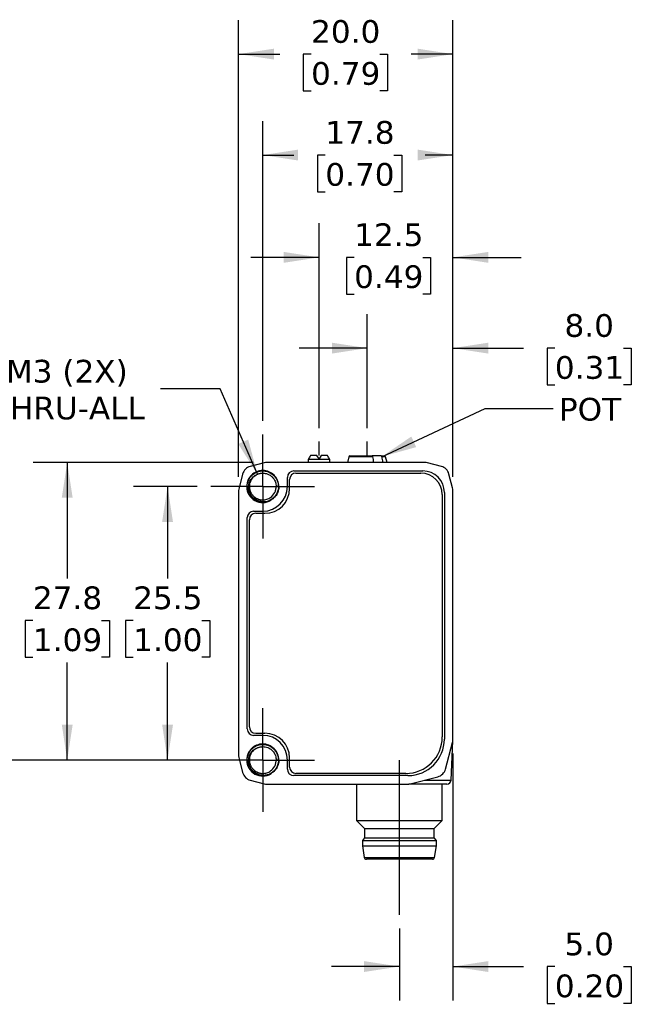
# Model space of a CAD drawing. Header units: millimetres. Extents: x 7 to 546, y 7 to 419.
# Tile 3 of 6: x 141 to 198, y 73 to 165. Entities that reach past the tile are written whole.
import ezdxf

# ---------------------------------------------------------------- set-up
doc = ezdxf.new("R2010")
doc.units = ezdxf.units.MM
doc.linetypes.add('SLD-Center', pattern=[19.05, 15.24, -1.27, 1.27, -1.27])
doc.linetypes.add('SLD-Solid', pattern=[0])
doc.layers.add('CENTER', color=40, linetype='SLD-Center')
doc.layers.add('DIMENSIONS', color=140, linetype='SLD-Solid', lineweight=25)
doc.layers.add('TEXT', color=140, linetype='SLD-Solid', lineweight=25)
doc.styles.add('SLDTEXTSTYLE1', font='VERDANA.TTF')
doc.styles.get("Standard").update_dxf_attribs({"font": 'VERDANA.TTF'})
doc.dimstyles.new('SLDDIMSTYLE0', dxfattribs={"dimtxt": 2.158008, "dimasz": 3.302, "dimexe": 0, "dimexo": 0.0625, "dimgap": 0.539502, "dimtad": 0, "dimtih": 1, "dimtoh": 1, "dimrnd": 1e-09, "dimzin": 4, "dimdsep": 46, "dimtxsty": 'SLDTEXTSTYLE1', "dimsah": 1, "dimcen": 0.09, "dimadec": 0, "dimazin": 1, "dimtfac": 1, "dimtmove": 0, "dimatfit": 0, "dimfxl": 0, "dimfrac": 2, "dimtolj": 1, "dimtzin": 12, "dimarcsym": 0})
doc.dimstyles.new('SLDDIMSTYLE1', dxfattribs={"dimtxt": 2.158008, "dimasz": 3.302, "dimexe": 0, "dimexo": 0.0625, "dimgap": 0.539502, "dimtad": 0, "dimtih": 1, "dimtoh": 1, "dimrnd": 1e-09, "dimzin": 12, "dimdsep": 46, "dimtxsty": 'SLDTEXTSTYLE1', "dimsah": 1, "dimcen": 0.09, "dimadec": 0, "dimazin": 3, "dimtfac": 1, "dimtmove": 0, "dimatfit": 0, "dimfxl": 0, "dimfrac": 2, "dimtolj": 1, "dimtzin": 12, "dimarcsym": 0})
doc.dimstyles.new('SLDDIMSTYLE2', dxfattribs={"dimtxt": 2.158008, "dimasz": 3.302, "dimexe": 0, "dimexo": 0.0625, "dimgap": 0.539502, "dimtad": 0, "dimtih": 1, "dimtoh": 1, "dimrnd": 1e-09, "dimzin": 12, "dimdsep": 46, "dimtxsty": 'SLDTEXTSTYLE1', "dimsah": 1, "dimcen": 0.09, "dimadec": 0, "dimazin": 3, "dimtfac": 1, "dimtofl": 0, "dimtmove": 0, "dimatfit": 3, "dimfxl": 0, "dimfrac": 2, "dimtolj": 1, "dimtzin": 12, "dimarcsym": 0})
doc.dimstyles.new('SLDDIMSTYLE3', dxfattribs={"dimtxt": 2.158008, "dimasz": 3.302, "dimexe": 0, "dimexo": 0.0625, "dimgap": 0.539502, "dimtad": 0, "dimtih": 1, "dimtoh": 1, "dimrnd": 1e-09, "dimzin": 4, "dimdsep": 46, "dimtxsty": 'SLDTEXTSTYLE1', "dimsah": 1, "dimcen": 0.09, "dimadec": 0, "dimazin": 1, "dimtfac": 1, "dimtofl": 0, "dimtmove": 0, "dimatfit": 3, "dimfxl": 0, "dimfrac": 2, "dimtolj": 1, "dimtzin": 12, "dimarcsym": 0})
doc.dimstyles.new('SLDDIMSTYLE4', dxfattribs={"dimtxt": 2.158008, "dimasz": 3.302, "dimexe": 0, "dimexo": 0.0625, "dimgap": 0.539502, "dimtad": 0, "dimtih": 1, "dimtoh": 1, "dimrnd": 1e-09, "dimzin": 12, "dimdsep": 46, "dimtxsty": 'SLDTEXTSTYLE1', "dimsah": 1, "dimcen": 0, "dimadec": 0, "dimazin": 3, "dimtfac": 1, "dimtofl": 0, "dimtmove": 0, "dimatfit": 3, "dimfxl": 0, "dimfrac": 2, "dimtolj": 1, "dimtzin": 12, "dimarcsym": 0})
doc.dimstyles.new('SLDDIMSTYLE5', dxfattribs={"dimtxt": 0.18, "dimasz": 3.302, "dimexe": 0, "dimexo": 0.0625, "dimgap": 0, "dimtad": 0, "dimtih": 1, "dimtoh": 1, "dimdec": 0, "dimrnd": 1e-09, "dimzin": 0, "dimdsep": 46, "dimtxsty": 'Standard', "dimsah": 1, "dimcen": 0.09, "dimadec": 0, "dimazin": 0, "dimtfac": 3.302, "dimtdec": 0, "dimtofl": 0, "dimtmove": 0, "dimatfit": 3, "dimfxl": 0, "dimfrac": 2, "dimtolj": 1, "dimtzin": 0, "dimarcsym": 0})

# ---------------------------------------------------------------- blocks, each defined once
blk = doc.blocks.new('_D')
at = {"layer": 'DIMENSIONS'}
for p, q in [((173.072, 126.577), (173.072, 137.201)), ((181.07, 122.016), (181.07, 137.201)), ((173.072, 134.026), (166.722, 134.026)), ((181.07, 134.026), (187.655, 134.026)), ((190.579, 134.026), (189.854, 134.026)), ((189.854, 134.026), (189.854, 130.596)), ((196.992, 134.026), (197.716, 134.026)), ((197.716, 134.026), (197.716, 130.596)), ((189.854, 130.596), (190.579, 130.596)), ((197.716, 130.596), (196.992, 130.596))]:
    blk.add_line(p, q, dxfattribs=at)
for points in [[(173.072, 134.026), (169.77, 134.534), (169.77, 133.518)], [(181.07, 134.026), (184.372, 133.518), (184.372, 134.534)]]:
    blk.add_solid(points, dxfattribs=at)
at = {"layer": 'DIMENSIONS', "char_height": 2.1167, "attachment_point": 1, "style": 'SLDTEXTSTYLE1'}
for s, insert in [('8.0', (191.476, 137.197)), ('0.31', (190.579, 133.285))]:
    blk.add_mtext(s, dxfattribs=dict(at, insert=insert))
blk = doc.blocks.new('_D_1')
at = {"layer": 'DIMENSIONS'}
for p, q in [((168.57, 126.577), (168.57, 145.663)), ((181.07, 122.016), (181.07, 145.663)), ((168.57, 142.488), (162.22, 142.488)), ((171.846, 142.488), (171.121, 142.488)), ((171.121, 142.488), (171.121, 139.059)), ((178.259, 142.488), (178.983, 142.488)), ((178.983, 142.488), (178.983, 139.059)), ((181.07, 142.488), (187.42, 142.488)), ((171.121, 139.059), (171.846, 139.059)), ((178.983, 139.059), (178.259, 139.059))]:
    blk.add_line(p, q, dxfattribs=at)
for points in [[(168.57, 142.488), (165.268, 142.996), (165.268, 141.98)], [(181.07, 142.488), (184.372, 141.98), (184.372, 142.996)]]:
    blk.add_solid(points, dxfattribs=at)
at = {"layer": 'DIMENSIONS', "char_height": 2.1167, "attachment_point": 1, "style": 'SLDTEXTSTYLE1'}
for s, insert in [('12.5', (171.846, 145.66)), ('0.49', (171.846, 141.747))]:
    blk.add_mtext(s, dxfattribs=dict(at, insert=insert))
blk = doc.blocks.new('_D_4')
at = {"layer": 'DIMENSIONS'}
for p, q in [((181.07, 96.236), (181.07, 73.198)), ((176.07, 79.912), (176.07, 73.198)), ((176.07, 76.373), (169.72, 76.373)), ((181.07, 76.373), (187.655, 76.373)), ((190.579, 76.373), (189.854, 76.373)), ((189.854, 76.373), (189.854, 72.943)), ((196.992, 76.373), (197.716, 76.373)), ((197.716, 76.373), (197.716, 72.943)), ((189.854, 72.943), (190.579, 72.943)), ((197.716, 72.943), (196.992, 72.943))]:
    blk.add_line(p, q, dxfattribs=at)
for points in [[(176.07, 76.373), (172.768, 76.881), (172.768, 75.865)], [(181.07, 76.373), (184.372, 75.865), (184.372, 76.881)]]:
    blk.add_solid(points, dxfattribs=at)
at = {"layer": 'DIMENSIONS', "char_height": 2.1167, "attachment_point": 1, "style": 'SLDTEXTSTYLE1'}
for s, insert in [('5.0', (191.476, 79.544)), ('0.20', (190.579, 75.631))]:
    blk.add_mtext(s, dxfattribs=dict(at, insert=insert))
blk = doc.blocks.new('_D_5')
at = {"layer": 'DIMENSIONS'}
for p, q in [((163.32, 127.236), (163.32, 155.201)), ((181.07, 122.016), (181.07, 155.201)), ((163.32, 152.026), (166.23, 152.026)), ((169.154, 152.026), (168.429, 152.026)), ((168.429, 152.026), (168.429, 148.596)), ((175.567, 152.026), (176.291, 152.026)), ((176.291, 152.026), (176.291, 148.596)), ((181.07, 152.026), (178.491, 152.026)), ((168.429, 148.596), (169.154, 148.596)), ((176.291, 148.596), (175.567, 148.596))]:
    blk.add_line(p, q, dxfattribs=at)
for points in [[(163.32, 152.026), (166.622, 151.518), (166.622, 152.534)], [(181.07, 152.026), (177.768, 152.534), (177.768, 151.518)]]:
    blk.add_solid(points, dxfattribs=at)
at = {"layer": 'DIMENSIONS', "char_height": 2.1167, "attachment_point": 1, "style": 'SLDTEXTSTYLE1'}
for s, insert in [('17.8', (169.154, 155.197)), ('0.70', (169.154, 151.285))]:
    blk.add_mtext(s, dxfattribs=dict(at, insert=insert))
blk = doc.blocks.new('_D_6')
at = {"layer": 'DIMENSIONS'}
for p, q in [((161.07, 122.016), (161.07, 164.612)), ((181.07, 122.016), (181.07, 164.612)), ((161.07, 161.437), (164.903, 161.437)), ((167.827, 161.437), (167.102, 161.437)), ((167.102, 161.437), (167.102, 158.007)), ((174.239, 161.437), (174.964, 161.437)), ((174.964, 161.437), (174.964, 158.007)), ((181.07, 161.437), (177.164, 161.437)), ((167.102, 158.007), (167.827, 158.007)), ((174.964, 158.007), (174.239, 158.007))]:
    blk.add_line(p, q, dxfattribs=at)
for points in [[(161.07, 161.437), (164.372, 160.929), (164.372, 161.945)], [(181.07, 161.437), (177.768, 161.945), (177.768, 160.929)]]:
    blk.add_solid(points, dxfattribs=at)
at = {"layer": 'DIMENSIONS', "char_height": 2.1167, "attachment_point": 1, "style": 'SLDTEXTSTYLE1'}
for s, insert in [('20.0', (167.827, 164.609)), ('0.79', (167.827, 160.696))]:
    blk.add_mtext(s, dxfattribs=dict(at, insert=insert))
blk = doc.blocks.new('_D_7')
at = {"layer": 'DIMENSIONS'}
for p, q in [((157.21, 121.126), (151.259, 121.126)), ((154.434, 121.126), (154.434, 112.551)), ((151.227, 108.638), (150.503, 108.638)), ((150.503, 108.638), (150.503, 105.208)), ((157.64, 108.638), (158.365, 108.638)), ((158.365, 108.638), (158.365, 105.208)), ((150.503, 105.208), (151.227, 105.208)), ((154.434, 95.626), (154.434, 104.725)), ((158.365, 105.208), (157.64, 105.208)), ((157.21, 95.626), (151.259, 95.626))]:
    blk.add_line(p, q, dxfattribs=at)
for points in [[(154.434, 121.126), (153.926, 117.824), (154.942, 117.824)], [(154.434, 95.626), (154.942, 98.928), (153.926, 98.928)]]:
    blk.add_solid(points, dxfattribs=at)
at = {"layer": 'DIMENSIONS', "char_height": 2.1167, "attachment_point": 1, "style": 'SLDTEXTSTYLE1'}
for s, insert in [('25.5', (151.227, 111.81)), ('1.00', (151.227, 107.897))]:
    blk.add_mtext(s, dxfattribs=dict(at, insert=insert))
blk = doc.blocks.new('_D_8')
at = {"layer": 'DIMENSIONS'}
for p, q in [((162.43, 123.376), (141.895, 123.376)), ((145.07, 123.376), (145.07, 112.551)), ((141.864, 108.638), (141.139, 108.638)), ((141.139, 108.638), (141.139, 105.208)), ((148.277, 108.638), (149.001, 108.638)), ((149.001, 108.638), (149.001, 105.208)), ((141.139, 105.208), (141.864, 105.208)), ((145.07, 95.626), (145.07, 104.725)), ((149.001, 105.208), (148.277, 105.208)), ((157.21, 95.626), (141.895, 95.626))]:
    blk.add_line(p, q, dxfattribs=at)
for points in [[(145.07, 123.376), (144.562, 120.074), (145.578, 120.074)], [(145.07, 95.626), (145.578, 98.928), (144.562, 98.928)]]:
    blk.add_solid(points, dxfattribs=at)
at = {"layer": 'DIMENSIONS', "char_height": 2.1167, "attachment_point": 1, "style": 'SLDTEXTSTYLE1'}
for s, insert in [('27.8', (141.864, 111.81)), ('1.09', (141.864, 107.897))]:
    blk.add_mtext(s, dxfattribs=dict(at, insert=insert))
blk = doc.blocks.new('_D_9')
at = {"layer": 'DIMENSIONS'}
for p, q in [((159.336, 130.246), (153.78, 130.246)), ((162.82, 122.271), (159.336, 130.246))]:
    blk.add_line(p, q, dxfattribs=at)
blk.add_solid([(162.82, 122.271), (161.964, 125.501), (161.033, 125.094)], dxfattribs=at)
at = {"layer": 'DIMENSIONS', "char_height": 2.1167, "attachment_point": 1, "style": 'SLDTEXTSTYLE1'}
for s, insert in [('M3 (2X)', (139.342, 132.934)), ('THRU-ALL', (137.948, 129.505))]:
    blk.add_mtext(s, dxfattribs=dict(at, insert=insert))
blk = doc.blocks.new('SW_CENTERMARKSYMBOL_0')
at = {"layer": 'CENTER', "color": 0}
for p, q in [((0, 2.54), (0, 4.84)), ((0, 0), (0, 2.54)), ((-2.54, 0), (-4.84, 0)), ((0, 0), (-2.54, 0)), ((0, 0), (0, -2.54)), ((0, 0), (2.54, 0)), ((2.54, 0), (4.84, 0)), ((0, -2.54), (0, -4.84))]:
    blk.add_line(p, q, dxfattribs=at)
blk = doc.blocks.new('SW_CENTERMARKSYMBOL_1')
at = {"layer": 'CENTER', "color": 0}
for p, q in [((0, 2.54), (0, 4.84)), ((0, 0), (0, 2.54)), ((-2.54, 0), (-4.84, 0)), ((0, 0), (-2.54, 0)), ((0, 0), (0, -2.54)), ((0, 0), (2.54, 0)), ((2.54, 0), (4.84, 0)), ((0, -2.54), (0, -4.84))]:
    blk.add_line(p, q, dxfattribs=at)

msp = doc.modelspace()

# ---------------------------------------------------------------- linework, layer by layer
for p, q in [((168.38, 124.026), (167.783, 124.026)), ((168.57, 123.696), (168.38, 124.026)), ((168.76, 124.026), (168.57, 123.696)), ((169.358, 124.026), (168.76, 124.026)), ((174.359, 123.976), (173.555, 123.976)), ((163.445, 123.343), (162.155, 123.003)), ((178.44, 123.376), (163.7, 123.376)), ((167.593, 123.696), (167.57, 123.651)), ((167.57, 123.651), (167.57, 123.376)), ((169.57, 123.651), (167.57, 123.651)), ((169.57, 123.651), (169.548, 123.696)), ((169.57, 123.376), (169.57, 123.651)), ((171.361, 123.902), (171.22, 123.376)), ((173.598, 123.902), (171.361, 123.902)), ((174.779, 123.902), (174.417, 123.902)), ((174.92, 123.376), (174.779, 123.902)), ((179.985, 123.003), (178.695, 123.343)), ((161.443, 122.291), (161.103, 121.001)), ((166.22, 122.576), (178.27, 122.576)), ((166.42, 122.376), (178.07, 122.376)), ((181.037, 121.001), (180.697, 122.291)), ((165.62, 121.126), (165.62, 121.976)), ((165.82, 120.926), (165.82, 121.776)), ((161.07, 120.746), (161.07, 96.006)), ((161.82, 121.126), (161.998, 121.126)), ((164.794, 121.126), (164.563, 121.126)), ((180.07, 120.376), (180.07, 97.776)), ((180.27, 120.576), (180.27, 97.576)), ((181.07, 97.506), (181.07, 120.746)), ((162.47, 118.826), (163.32, 118.826)), ((162.67, 118.626), (163.52, 118.626)), ((161.87, 98.526), (161.87, 118.226)), ((162.07, 98.726), (162.07, 118.026)), ((163.32, 97.926), (162.47, 97.926)), ((162.67, 98.126), (163.52, 98.126)), ((180.89, 93.757), (181.066, 97.41)), ((180.376, 94.778), (181.036, 97.248)), ((161.103, 95.751), (161.443, 94.461)), ((161.82, 95.626), (161.998, 95.626)), ((164.794, 95.626), (164.563, 95.626)), ((165.62, 94.776), (165.62, 95.626)), ((165.82, 94.976), (165.82, 95.826)), ((162.155, 93.749), (163.445, 93.409)), ((176.87, 94.176), (166.22, 94.176)), ((176.67, 94.376), (166.42, 94.376)), ((176.94, 93.376), (179.657, 94.067)), ((178.438, 93.757), (180.89, 93.757)), ((163.7, 93.376), (176.94, 93.376)), ((172.07, 93.376), (172.07, 89.989)), ((180.07, 89.989), (180.07, 93.376)), ((172.07, 89.989), (172.82, 89.239)), ((172.07, 89.989), (180.07, 89.989)), ((179.32, 89.239), (180.07, 89.989)), ((172.82, 89.239), (172.82, 88.376)), ((172.82, 89.239), (179.32, 89.239)), ((179.32, 88.376), (179.32, 89.239)), ((172.82, 88.376), (172.62, 88.126)), ((172.62, 88.126), (172.62, 87.626)), ((172.62, 88.126), (179.52, 88.126)), ((172.82, 88.376), (179.32, 88.376)), ((179.52, 88.126), (179.32, 88.376)), ((179.52, 87.626), (179.52, 88.126)), ((172.62, 87.626), (172.793, 86.544)), ((172.62, 87.626), (179.52, 87.626)), ((179.348, 86.544), (179.52, 87.626)), ((172.793, 86.544), (179.348, 86.544))]:
    msp.add_line(p, q)
for centre, radius, start, end in [((171.458, 123.876), 0.1, 90, 165), ((174.683, 123.876), 0.1, 15, 90), ((162.41, 122.036), 1, 104.76542, 165.23458), ((163.7, 122.376), 1, 90, 104.76542), ((178.44, 122.376), 1, 75.23458, 90), ((179.73, 122.036), 1, 14.76542, 75.23458), ((166.22, 121.976), 0.6, 90, 180), ((166.42, 121.776), 0.6, 90, 180), ((178.07, 120.376), 2, 0, 90), ((178.27, 120.576), 2, 0, 90), ((162.07, 120.746), 1, 165.23458, 180), ((163.32, 121.126), 2.3, 270, 0), ((163.52, 120.926), 2.3, 270, 0), ((180.07, 120.746), 1, 0, 14.76542), ((162.47, 118.226), 0.6, 90, 180), ((162.67, 118.026), 0.6, 90, 180), ((162.47, 98.526), 0.6, 180, 270), ((162.67, 98.726), 0.6, 180, 270), ((163.32, 95.626), 2.3, 0, 90), ((163.52, 95.826), 2.3, 0, 90), ((176.67, 97.776), 3.4, 270, 0), ((176.87, 97.576), 3.4, 270, 0), ((180.07, 97.506), 1, 345.03971, 360), ((162.07, 96.006), 1, 180, 194.76542), ((166.22, 94.776), 0.6, 180, 270), ((166.42, 94.976), 0.6, 180, 270), ((179.41, 95.036), 1, 284.2689, 345.03971), ((162.41, 94.716), 1, 194.76542, 255.23458), ((180.49, 93.776), 0.4, 270, 357.2443), ((163.7, 94.376), 1, 255.23458, 270), ((172.99, 86.576), 0.2, 189.06218, 270), ((179.15, 86.576), 0.2, 270, 350.93782)]:
    msp.add_arc(centre, radius, start, end)
for start_param, end_param in [(0.392739, 0.494934), (5.788251, 5.890446)]:
    msp.add_ellipse((168.57, 117.075), major_axis=(0, 7.523), ratio=0.27347, start_param=start_param, end_param=end_param)
for points, knots in [([(171.458, 123.976), (171.449, 123.976), (171.688, 123.976), (172.511, 123.976), (173.047, 123.976), (173.54, 123.976)], [0, 0, 0, 0, 0.5, 0.5, 1, 1, 1, 1]), ([(173.598, 123.902), (173.596, 123.912), (173.594, 123.923), (173.59, 123.932), (173.586, 123.941), (173.582, 123.949), (173.577, 123.955), (173.571, 123.962), (173.565, 123.967), (173.559, 123.971), (173.553, 123.974), (173.546, 123.976), (173.54, 123.976)], [0, 0, 0, 0, 0.0000332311, 0.0000332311, 0.0000332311, 0.0000663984, 0.0000663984, 0.0000663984, 0.0001005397, 0.0001005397, 0.0001005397, 0.0001340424, 0.0001340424, 0.0001340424, 0.0001340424]), ([(174.359, 123.976), (174.366, 123.976), (174.373, 123.974), (174.38, 123.97), (174.387, 123.966), (174.393, 123.96), (174.398, 123.952), (174.404, 123.945), (174.408, 123.935), (174.412, 123.925), (174.414, 123.918), (174.416, 123.91), (174.417, 123.902)], [0, 0, 0, 0, 0.0000365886, 0.0000365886, 0.0000365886, 0.000073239, 0.000073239, 0.000073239, 0.0001088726, 0.0001088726, 0.0001088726, 0.0001340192, 0.0001340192, 0.0001340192, 0.0001340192]), ([(164.807, 121.126), (164.808, 121.321), (164.77, 121.515), (164.622, 121.876), (164.512, 122.041), (164.237, 122.318), (164.072, 122.429), (163.711, 122.58), (163.516, 122.619), (163.125, 122.62), (162.929, 122.582), (162.567, 122.433), (162.401, 122.322), (162.123, 122.046), (162.012, 121.88), (161.86, 121.518), (161.821, 121.322), (161.82, 121.126)], [0, 0, 0, 0, 0.125, 0.125, 0.25, 0.25, 0.375, 0.375, 0.5, 0.5, 0.625, 0.625, 0.75, 0.75, 0.875, 0.875, 1, 1, 1, 1]), ([(164.812, 121.127), (164.804, 121.083), (164.788, 120.988), (164.764, 120.86), (164.73, 120.716), (164.668, 120.535), (164.549, 120.31), (164.327, 120.038), (163.936, 119.755), (163.363, 119.617), (162.759, 119.732), (162.27, 120.051), (161.94, 120.532), (161.804, 121.164), (161.979, 121.868), (162.526, 122.437), (163.284, 122.658), (164.052, 122.473), (164.625, 121.931), (164.779, 121.415), (164.786, 121.13), (164.785, 121.053), (164.775, 120.927), (164.742, 120.752), (164.669, 120.535), (164.535, 120.288), (164.32, 120.036), (164.009, 119.811), (163.599, 119.663), (163.111, 119.646), (162.595, 119.812), (162.137, 120.192), (161.847, 120.773), (161.838, 121.476), (162.183, 122.153), (162.865, 122.599), (163.737, 122.621), (164.523, 122.125), (164.865, 121.274), (164.692, 120.443), (164.183, 119.867), (163.497, 119.616), (162.809, 119.7), (162.257, 120.054), (161.92, 120.574), (161.82, 121.147), (161.931, 121.682), (162.202, 122.113), (162.57, 122.411), (162.977, 122.571), (163.378, 122.606), (163.739, 122.544), (164.043, 122.413), (164.283, 122.241), (164.464, 122.053), (164.59, 121.866), (164.674, 121.694), (164.726, 121.547), (164.755, 121.429), (164.77, 121.344), (164.776, 121.292), (164.8, 121.054), (164.743, 120.609), (164.394, 120.066), (163.876, 119.726), (163.29, 119.624), (162.735, 119.746), (162.284, 120.047), (161.981, 120.466), (161.841, 120.938), (161.859, 121.404), (162.007, 121.82), (162.253, 122.156), (162.561, 122.398), (162.897, 122.543), (163.234, 122.601), (163.55, 122.583), (163.832, 122.508), (164.072, 122.391), (164.269, 122.25), (164.424, 122.096), (164.541, 121.942), (164.626, 121.796), (164.685, 121.664), (164.724, 121.55), (164.748, 121.457), (164.762, 121.387), (164.77, 121.34), (164.773, 121.317), (164.774, 121.309)], [0, 0, 0, 0, 0.003705, 0.008005, 0.01076, 0.015876, 0.02373, 0.031582, 0.044639, 0.062829, 0.078461, 0.094093, 0.109725, 0.125357, 0.146096, 0.166835, 0.187574, 0.208313, 0.229052, 0.249791, 0.250489, 0.25258, 0.256066, 0.260943, 0.267213, 0.27487, 0.283916, 0.294344, 0.306154, 0.319343, 0.333904, 0.349835, 0.36713, 0.385784, 0.405792, 0.427147, 0.449844, 0.473875, 0.499234, 0.520394, 0.540634, 0.559951, 0.578344, 0.595809, 0.612344, 0.627947, 0.642615, 0.656346, 0.669137, 0.680988, 0.691899, 0.701865, 0.710886, 0.718961, 0.726089, 0.732268, 0.737499, 0.741779, 0.745108, 0.747487, 0.748915, 0.749391, 0.767258, 0.784471, 0.801031, 0.816935, 0.832183, 0.846774, 0.860707, 0.873982, 0.886597, 0.898549, 0.90984, 0.920469, 0.930434, 0.939735, 0.948373, 0.956344, 0.963649, 0.970289, 0.976261, 0.981567, 0.986205, 0.990175, 0.993477, 0.996111, 0.998076, 0.999372, 1, 1, 1, 1]), ([(161.998, 121.126), (162.01, 121.361), (162.086, 121.588), (162.339, 121.969), (162.515, 122.122), (162.715, 122.219)], [0, 0, 0, 0, 0.5, 0.5, 1, 1, 1, 1]), ([(162.596, 122.14), (162.541, 122.099), (162.421, 122.008), (162.275, 121.824), (162.158, 121.608), (162.084, 121.371), (162.075, 121.208), (162.07, 121.126)], [0, 0, 0, 0, 0.173501, 0.380126, 0.586751, 0.793375, 1, 1, 1, 1]), ([(162.715, 122.219), (162.748, 122.237), (162.814, 122.271), (162.917, 122.31), (163.019, 122.341), (163.121, 122.361), (163.221, 122.373), (163.444, 122.382), (163.745, 122.325), (164.031, 122.165), (164.204, 122.016), (164.325, 121.877), (164.427, 121.717), (164.507, 121.536), (164.56, 121.336), (164.567, 121.197), (164.57, 121.126)], [0, 0, 0, 0, 0.043524, 0.085902, 0.127134, 0.16722, 0.20616, 0.243954, 0.425304, 0.550569, 0.619315, 0.689378, 0.762478, 0.838615, 0.917789, 1, 1, 1, 1]), ([(161.82, 121.126), (161.821, 120.861), (161.893, 120.598), (162.161, 120.142), (162.356, 119.951), (162.817, 119.694), (163.081, 119.628), (163.608, 119.638), (163.869, 119.714), (164.094, 119.851)], [0, 0, 0, 0, 0.25, 0.25, 0.5, 0.5, 0.75, 0.75, 1, 1, 1, 1]), ([(164.08, 119.873), (163.853, 119.75), (163.596, 119.689), (163.091, 119.705), (162.845, 119.781), (162.428, 120.043), (162.259, 120.228), (162.038, 120.653), (161.987, 120.893), (161.998, 121.126)], [0, 0, 0, 0, 0.25, 0.25, 0.5, 0.5, 0.75, 0.75, 1, 1, 1, 1]), ([(162.07, 121.126), (162.071, 121.087), (162.073, 121.01), (162.09, 120.898), (162.115, 120.79), (162.148, 120.687), (162.189, 120.59), (162.237, 120.5), (162.29, 120.416), (162.348, 120.338), (162.41, 120.267), (162.475, 120.204), (162.542, 120.146), (162.611, 120.096), (162.68, 120.051), (162.75, 120.012), (162.82, 119.98), (162.889, 119.952), (162.956, 119.929), (163.022, 119.911), (163.086, 119.897), (163.148, 119.887), (163.208, 119.881), (163.265, 119.877), (163.429, 119.873), (163.71, 119.917), (164.123, 120.124), (164.412, 120.462), (164.531, 120.789), (164.568, 120.983), (164.575, 121.081), (164.578, 121.127)], [0, 0, 0, 0, 0.029688, 0.05866, 0.086915, 0.114447, 0.141258, 0.167353, 0.192731, 0.21739, 0.241327, 0.264543, 0.287041, 0.308822, 0.329884, 0.350226, 0.369847, 0.388746, 0.406927, 0.424389, 0.441133, 0.457158, 0.472463, 0.487046, 0.500909, 0.598279, 0.700481, 0.849397, 0.924404, 0.964914, 1, 1, 1, 1]), ([(164.811, 121.126), (164.812, 121.11), (164.814, 121.077), (164.815, 121.013), (164.807, 120.902), (164.776, 120.758), (164.715, 120.576), (164.626, 120.395), (164.5, 120.215), (164.361, 120.07), (164.221, 119.957), (164.125, 119.9), (164.08, 119.873)], [0, 0, 0, 0, 0.03269, 0.063861, 0.127234, 0.252929, 0.350796, 0.503376, 0.648832, 0.780013, 0.897039, 1, 1, 1, 1]), ([(164.807, 95.626), (164.808, 95.821), (164.77, 96.015), (164.622, 96.376), (164.512, 96.541), (164.237, 96.818), (164.072, 96.929), (163.711, 97.08), (163.516, 97.119), (163.125, 97.12), (162.929, 97.082), (162.567, 96.933), (162.401, 96.822), (162.123, 96.546), (162.012, 96.38), (161.86, 96.018), (161.821, 95.822), (161.82, 95.626)], [0, 0, 0, 0, 0.125, 0.125, 0.25, 0.25, 0.375, 0.375, 0.5, 0.5, 0.625, 0.625, 0.75, 0.75, 0.875, 0.875, 1, 1, 1, 1]), ([(164.812, 95.627), (164.804, 95.583), (164.788, 95.488), (164.764, 95.36), (164.73, 95.216), (164.668, 95.035), (164.549, 94.81), (164.327, 94.538), (163.936, 94.255), (163.363, 94.117), (162.759, 94.232), (162.27, 94.551), (161.94, 95.032), (161.804, 95.664), (161.979, 96.368), (162.526, 96.937), (163.284, 97.158), (164.052, 96.973), (164.625, 96.431), (164.779, 95.915), (164.786, 95.63), (164.785, 95.553), (164.775, 95.427), (164.742, 95.252), (164.669, 95.035), (164.535, 94.788), (164.32, 94.536), (164.009, 94.311), (163.599, 94.163), (163.111, 94.146), (162.595, 94.312), (162.137, 94.692), (161.847, 95.273), (161.838, 95.976), (162.183, 96.653), (162.865, 97.099), (163.737, 97.121), (164.523, 96.625), (164.865, 95.774), (164.692, 94.943), (164.183, 94.367), (163.497, 94.116), (162.809, 94.2), (162.257, 94.554), (161.92, 95.074), (161.82, 95.647), (161.931, 96.182), (162.202, 96.613), (162.57, 96.911), (162.977, 97.071), (163.378, 97.106), (163.739, 97.044), (164.043, 96.913), (164.283, 96.741), (164.464, 96.553), (164.59, 96.366), (164.674, 96.194), (164.726, 96.047), (164.755, 95.929), (164.77, 95.844), (164.776, 95.792), (164.8, 95.554), (164.743, 95.109), (164.394, 94.566), (163.876, 94.226), (163.29, 94.124), (162.735, 94.246), (162.284, 94.547), (161.981, 94.966), (161.841, 95.438), (161.859, 95.904), (162.007, 96.32), (162.253, 96.656), (162.561, 96.898), (162.897, 97.043), (163.234, 97.101), (163.55, 97.083), (163.832, 97.008), (164.072, 96.891), (164.269, 96.75), (164.424, 96.596), (164.541, 96.442), (164.626, 96.296), (164.685, 96.164), (164.724, 96.05), (164.748, 95.957), (164.762, 95.887), (164.77, 95.84), (164.773, 95.817), (164.774, 95.809)], [0, 0, 0, 0, 0.003705, 0.008005, 0.01076, 0.015876, 0.02373, 0.031582, 0.044639, 0.062829, 0.078461, 0.094093, 0.109725, 0.125357, 0.146096, 0.166835, 0.187574, 0.208313, 0.229052, 0.249791, 0.250489, 0.25258, 0.256066, 0.260943, 0.267213, 0.27487, 0.283916, 0.294344, 0.306154, 0.319343, 0.333904, 0.349835, 0.36713, 0.385784, 0.405792, 0.427147, 0.449844, 0.473875, 0.499234, 0.520394, 0.540634, 0.559951, 0.578344, 0.595809, 0.612344, 0.627947, 0.642615, 0.656346, 0.669137, 0.680988, 0.691899, 0.701865, 0.710886, 0.718961, 0.726089, 0.732268, 0.737499, 0.741779, 0.745108, 0.747487, 0.748915, 0.749391, 0.767258, 0.784471, 0.801031, 0.816935, 0.832183, 0.846774, 0.860707, 0.873982, 0.886597, 0.898549, 0.90984, 0.920469, 0.930434, 0.939735, 0.948373, 0.956344, 0.963649, 0.970289, 0.976261, 0.981567, 0.986205, 0.990175, 0.993477, 0.996111, 0.998076, 0.999372, 1, 1, 1, 1]), ([(161.998, 95.626), (162.01, 95.861), (162.086, 96.088), (162.339, 96.469), (162.515, 96.622), (162.715, 96.719)], [0, 0, 0, 0, 0.5, 0.5, 1, 1, 1, 1]), ([(162.596, 96.64), (162.541, 96.599), (162.421, 96.508), (162.275, 96.324), (162.158, 96.108), (162.084, 95.871), (162.075, 95.708), (162.07, 95.626)], [0, 0, 0, 0, 0.173501, 0.380126, 0.586751, 0.793375, 1, 1, 1, 1]), ([(162.715, 96.719), (162.748, 96.737), (162.814, 96.771), (162.917, 96.81), (163.019, 96.841), (163.121, 96.861), (163.221, 96.873), (163.444, 96.882), (163.745, 96.825), (164.031, 96.665), (164.204, 96.516), (164.325, 96.377), (164.427, 96.217), (164.507, 96.036), (164.56, 95.836), (164.567, 95.697), (164.57, 95.626)], [0, 0, 0, 0, 0.043524, 0.085902, 0.127134, 0.16722, 0.20616, 0.243954, 0.425304, 0.550569, 0.619315, 0.689378, 0.762478, 0.838615, 0.917789, 1, 1, 1, 1]), ([(161.82, 95.626), (161.821, 95.361), (161.893, 95.098), (162.161, 94.642), (162.356, 94.451), (162.817, 94.194), (163.081, 94.128), (163.608, 94.138), (163.869, 94.214), (164.094, 94.351)], [0, 0, 0, 0, 0.25, 0.25, 0.5, 0.5, 0.75, 0.75, 1, 1, 1, 1]), ([(164.08, 94.373), (163.853, 94.25), (163.596, 94.189), (163.091, 94.205), (162.845, 94.281), (162.428, 94.543), (162.259, 94.728), (162.038, 95.153), (161.987, 95.393), (161.998, 95.626)], [0, 0, 0, 0, 0.25, 0.25, 0.5, 0.5, 0.75, 0.75, 1, 1, 1, 1]), ([(162.07, 95.626), (162.071, 95.587), (162.073, 95.51), (162.09, 95.398), (162.115, 95.29), (162.148, 95.187), (162.189, 95.09), (162.237, 95), (162.29, 94.916), (162.348, 94.838), (162.41, 94.767), (162.475, 94.704), (162.542, 94.646), (162.611, 94.596), (162.68, 94.551), (162.75, 94.512), (162.82, 94.48), (162.889, 94.452), (162.956, 94.429), (163.022, 94.411), (163.086, 94.397), (163.148, 94.387), (163.208, 94.381), (163.265, 94.377), (163.429, 94.373), (163.71, 94.417), (164.123, 94.624), (164.412, 94.962), (164.531, 95.289), (164.568, 95.483), (164.575, 95.581), (164.578, 95.627)], [0, 0, 0, 0, 0.029688, 0.05866, 0.086915, 0.114447, 0.141258, 0.167353, 0.192731, 0.21739, 0.241327, 0.264543, 0.287041, 0.308822, 0.329884, 0.350226, 0.369847, 0.388746, 0.406927, 0.424389, 0.441133, 0.457158, 0.472463, 0.487046, 0.500909, 0.598279, 0.700481, 0.849397, 0.924404, 0.964914, 1, 1, 1, 1]), ([(164.811, 95.626), (164.812, 95.61), (164.814, 95.577), (164.815, 95.513), (164.807, 95.402), (164.776, 95.258), (164.715, 95.076), (164.626, 94.895), (164.5, 94.715), (164.361, 94.57), (164.221, 94.457), (164.125, 94.4), (164.08, 94.373)], [0, 0, 0, 0, 0.03269, 0.063861, 0.127234, 0.252929, 0.350796, 0.503376, 0.648832, 0.780013, 0.897039, 1, 1, 1, 1]), ([(180.49, 93.376), (180.49, 93.376), (180.137, 93.376), (178.842, 93.376), (177.942, 93.376), (176.94, 93.376)], [0, 0, 0, 0, 0.5, 0.5, 1, 1, 1, 1]), ([(179.15, 86.376), (179.15, 86.376), (177.77, 86.376), (174.37, 86.376), (172.99, 86.376), (172.99, 86.376)], [0, 0, 0, 0, 0.5, 0.5, 1, 1, 1, 1])]:
    msp.add_open_spline(points, degree=3, knots=knots)
for points in [[(174.359, 123.976), (174.564, 123.976), (174.677, 123.976), (174.683, 123.976)], [(173.682, 123.376), (173.654, 123.551), (173.626, 123.727), (173.598, 123.902)], [(174.417, 123.902), (174.445, 123.727), (174.474, 123.551), (174.502, 123.376)]]:
    msp.add_open_spline(points, degree=3)
at = {"layer": 'CENTER'}
for p, q in [((163.32, 95.626), (109.191, 95.626)), ((176.07, 81.182), (176.07, 95.626))]:
    msp.add_line(p, q, dxfattribs=at)
at = {"layer": 'DIMENSIONS'}
for p, q in [((168.57, 124.025), (168.57, 125.307)), ((173.072, 123.976), (173.072, 125.307))]:
    msp.add_line(p, q, dxfattribs=at)

# ---------------------------------------------------------------- block references
at = {"layer": 'CENTER'}
for name, p in [('SW_CENTERMARKSYMBOL_0', (163.32, 121.126)), ('SW_CENTERMARKSYMBOL_1', (163.32, 95.626))]:
    msp.add_blockref(name, p, dxfattribs=at)

# ---------------------------------------------------------------- texts
at = {"layer": 'TEXT', "insert": (190.953, 129.39), "char_height": 2.1167, "attachment_point": 1, "style": 'SLDTEXTSTYLE1'}
msp.add_mtext('POT', dxfattribs=at)

# ---------------------------------------------------------------- dimensions: what is measured, and where the dimension line sits
at = {"layer": 'DIMENSIONS'}
for base, p1, p2, dimstyle, picture, middle in [((181.07, 161.437), (161.07, 120.746), (181.07, 120.746), 'SLDDIMSTYLE3', '_D_6', (171.033, 161.437)), ((181.07, 152.026), (163.32, 125.966), (181.07, 120.746), 'SLDDIMSTYLE2', '_D_5', (172.36, 152.026)), ((181.07, 142.488), (168.57, 125.307), (181.07, 120.746), 'SLDDIMSTYLE1', '_D_1', (175.052, 142.488)), ((181.07, 134.026), (173.072, 125.307), (181.07, 120.746), 'SLDDIMSTYLE0', '_D', (193.785, 134.026)), ((181.07, 76.373), (176.07, 81.182), (181.07, 97.506), 'SLDDIMSTYLE0', '_D_4', (193.785, 76.373))]:
    dim = msp.add_linear_dim(base=base, p1=p1, p2=p2, dimstyle=dimstyle, dxfattribs=at)
    dim.commit()
    dim.dimension.update_dxf_attribs({"geometry": picture, "text_midpoint": middle, "dimtype": 160})
dim = msp.add_radius_dim(center=(163.32, 121.126), mpoint=(162.82, 122.271), text='M3 (2X)\\PTHRU-ALL', dimstyle='SLDDIMSTYLE4', dxfattribs=at)
dim.commit()
dim.dimension.update_dxf_attribs({"geometry": '_D_9', "text_midpoint": (145.07, 130.246), "dimtype": 164})
for base, p1, p2, picture, middle in [((145.07, 123.376), (158.48, 95.626), (163.7, 123.376), '_D_8', (145.07, 108.638)), ((154.434, 95.626), (158.48, 121.126), (158.48, 95.626), '_D_7', (154.434, 108.638))]:
    dim = msp.add_linear_dim(base=base, p1=p1, p2=p2, angle=90, dimstyle='SLDDIMSTYLE2', dxfattribs=at)
    dim.commit()
    dim.dimension.update_dxf_attribs({"geometry": picture, "text_midpoint": middle, "dimtype": 160})

# ---------------------------------------------------------------- leaders
at = {"layer": 'TEXT'}
msp.add_leader([(174.417, 123.902), (184.07, 128.384), (190.42, 128.384)], dimstyle='SLDDIMSTYLE5', dxfattribs=at)

doc.saveas('drawing.dxf')
